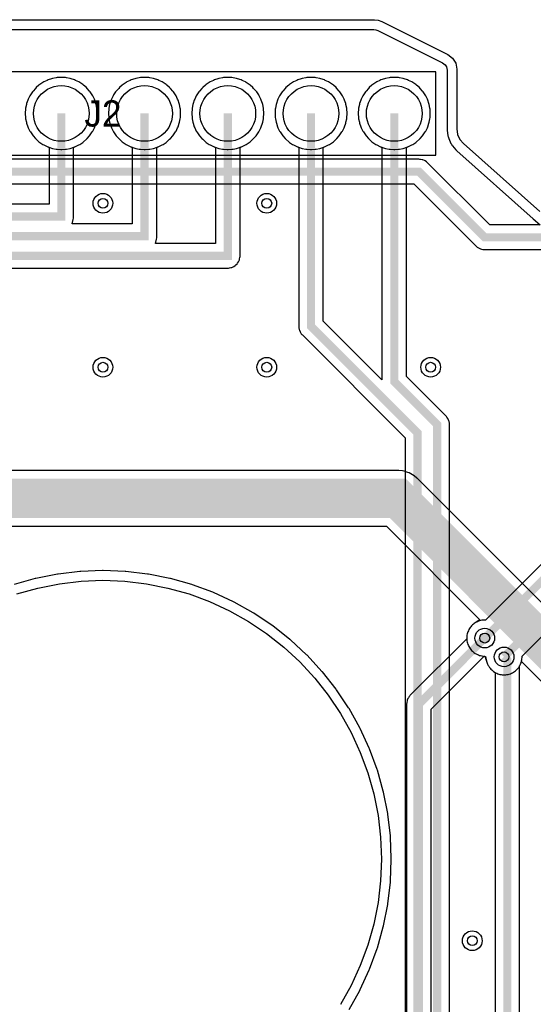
# Model space of a CAD drawing. Header units: millimetres. Extents: x -74 to 74, y -32 to 26.
# Tile 10 of 16: x -3 to 13, y -4 to 26. Entities that reach past the tile are written whole.
import ezdxf
from ezdxf.enums import TextEntityAlignment as Align

# ---------------------------------------------------------------- set-up
doc = ezdxf.new("R2010")
doc.units = ezdxf.units.MM
for name, color, linetype in [('COBRE_BAIXO', 7, 'Continuous'), ('COBRE_CIMA', 7, 'Continuous'), ('CONTORNO', 7, 'Continuous'), ('CORPOS_CIMA', 7, 'Continuous'), ('FUROS', 7, 'Continuous'), ('PADS_BAIXO', 7, 'Continuous'), ('PADS_CIMA', 7, 'Continuous'), ('PLANO_GND_BAIXO', 7, 'Continuous'), ('PLANO_GND_CIMA', 7, 'Continuous'), ('REFS_CIMA', 7, 'Continuous'), ('VIAS', 7, 'Continuous')]:
    doc.layers.add(name, color=color, linetype=linetype)

msp = doc.modelspace()

# ---------------------------------------------------------------- linework, layer by layer
at = {"layer": 'COBRE_BAIXO'}
for points, const_width in [([(29.283, 12.2), (29.283, 11.458), (29.208, 11.383), (25.761, 11.383), (18.181, 18.963), (11.646, 18.963), (9.643, 20.966), (-3.765, 20.966), (-5.002, 22.203), (-5.002, 23.679), (-5.886, 24.563), (-6.694, 24.563), (-7.612, 23.645), (-7.612, 21.301), (-11.67, 17.243), (-18.019, 17.243), (-18.279, 16.983), (-24.104, 16.983), (-28.846, 12.241), (-28.846, -19.341)], 0.25), ([(-22, 3.31), (-14.31, 11), (9, 11), (17, 3), (17, 0.81), (22, 0.81)], 1.2), ([(11.651, 6.738), (9.643, 4.73), (9.643, -14.949), (5.368, -19.224), (5.35, -19.224), (3.149, -21.425), (3.149, -24.281)], 0.25), ([(12.24, 6.166), (12.34, 6.066), (12.34, -14.258), (9.655, -16.943), (9.268, -16.943), (8.892, -17.319), (8.892, -17.706), (4.009, -22.589)], 0.25)]:
    msp.add_lwpolyline(points, dxfattribs=dict(at, const_width=const_width))
at = {"layer": 'COBRE_CIMA', "const_width": 0.25}
for points in [[(-2.179, -19.124), (-10.8, -10.503), (-10.8, 13.498), (-4.698, 19.6), (-1.27, 19.6), (-1.27, 22.74)], [(-2.179, -19.124), (-2.621, -18.682), (-10.8, -10.503), (-10.8, 13.498), (-4.698, 19.6), (-1.27, 19.6), (-1.27, 22.74)], [(-1.613, -18.559), (-10.2, -9.972), (-10.2, 13.249), (-4.449, 19), (1.27, 19), (1.27, 22.74)], [(-1.613, -18.559), (-2.055, -18.117), (-10.2, -9.972), (-10.2, 13.249), (-4.449, 19), (1.27, 19), (1.27, 22.74)], [(-1.047, -17.993), (-9.6, -9.44), (-9.6, 13), (-4.2, 18.4), (3.81, 18.4), (3.81, 22.74)], [(-1.047, -17.993), (-1.489, -17.551), (-9.6, -9.44), (-9.6, 13), (-4.2, 18.4), (3.81, 18.4), (3.81, 22.74)], [(1.039, -18.001), (9.6, -9.44), (9.6, 13), (6.35, 16.25), (6.35, 22.74)], [(1.039, -18.001), (1.481, -17.559), (9.6, -9.44), (9.6, 13), (6.35, 16.25), (6.35, 22.74)], [(1.604, -18.567), (10.2, -9.971), (10.2, 13.249), (8.89, 14.559), (8.89, 22.74)], [(1.604, -18.567), (2.046, -18.125), (10.2, -9.971), (10.2, 13.249), (8.89, 14.559), (8.89, 22.74)], [(20.57, 10.873), (15.786, 10.873), (11.651, 6.738)], [(18.67, 9.223), (15.297, 9.223), (12.24, 6.166)]]:
    msp.add_lwpolyline(points, dxfattribs=at)
at = {"layer": 'CONTORNO'}
msp.add_lwpolyline([(-8.282, 25.6), (0, 25.6), (8.282, 25.6), (8.397, 25.587), (8.506, 25.547), (10.524, 24.538), (10.67, 24.427), (10.766, 24.271), (10.8, 24.091), (10.8, 22.269), (10.824, 22.103), (10.893, 21.949), (11.001, 21.821), (13.33, 19.752)], dxfattribs=at)
at = {"layer": 'CORPOS_CIMA'}
msp.add_lwpolyline([(-10.16, 21.47), (10.16, 21.47), (10.16, 24.01), (-10.16, 24.01)], close=True, dxfattribs=at)
at = {"layer": 'FUROS'}
msp.add_lwpolyline([(-2.627, 8.084), (-1.984, 8.265), (-1.33, 8.395), (-0.667, 8.474), (0, 8.5), (0.667, 8.474), (1.33, 8.395), (1.984, 8.265), (2.627, 8.084), (3.253, 7.853), (3.859, 7.574), (4.441, 7.247), (4.996, 6.877), (5.52, 6.463), (6.01, 6.01), (6.463, 5.52), (6.877, 4.996), (7.247, 4.441), (7.574, 3.859), (7.853, 3.253), (8.084, 2.627), (8.265, 1.984), (8.395, 1.33), (8.474, 0.667), (8.5, 0), (8.474, -0.667), (8.395, -1.33), (8.265, -1.984), (8.084, -2.627), (7.853, -3.253), (7.574, -3.859), (7.247, -4.441)], dxfattribs=at)
at = {"layer": 'PADS_BAIXO'}
for points in [[(-0.42, 22.74), (-0.427, 22.629), (-0.449, 22.52), (-0.485, 22.415), (-0.534, 22.315), (-0.596, 22.223), (-0.669, 22.139), (-0.753, 22.066), (-0.845, 22.004), (-0.945, 21.955), (-1.05, 21.919), (-1.159, 21.897), (-1.27, 21.89), (-1.381, 21.897), (-1.49, 21.919), (-1.595, 21.955), (-1.695, 22.004), (-1.787, 22.066), (-1.871, 22.139), (-1.944, 22.223), (-2.006, 22.315), (-2.055, 22.415), (-2.091, 22.52), (-2.113, 22.629), (-2.12, 22.74), (-2.113, 22.851), (-2.091, 22.96), (-2.055, 23.065), (-2.006, 23.165), (-1.944, 23.257), (-1.871, 23.341), (-1.787, 23.414), (-1.695, 23.476), (-1.595, 23.525), (-1.49, 23.561), (-1.381, 23.583), (-1.27, 23.59), (-1.159, 23.583), (-1.05, 23.561), (-0.945, 23.525), (-0.845, 23.476), (-0.753, 23.414), (-0.669, 23.341), (-0.596, 23.257), (-0.534, 23.165), (-0.485, 23.065), (-0.449, 22.96), (-0.427, 22.851)], [(2.12, 22.74), (2.113, 22.629), (2.091, 22.52), (2.055, 22.415), (2.006, 22.315), (1.944, 22.223), (1.871, 22.139), (1.787, 22.066), (1.695, 22.004), (1.595, 21.955), (1.49, 21.919), (1.381, 21.897), (1.27, 21.89), (1.159, 21.897), (1.05, 21.919), (0.945, 21.955), (0.845, 22.004), (0.753, 22.066), (0.669, 22.139), (0.596, 22.223), (0.534, 22.315), (0.485, 22.415), (0.449, 22.52), (0.427, 22.629), (0.42, 22.74), (0.427, 22.851), (0.449, 22.96), (0.485, 23.065), (0.534, 23.165), (0.596, 23.257), (0.669, 23.341), (0.753, 23.414), (0.845, 23.476), (0.945, 23.525), (1.05, 23.561), (1.159, 23.583), (1.27, 23.59), (1.381, 23.583), (1.49, 23.561), (1.595, 23.525), (1.695, 23.476), (1.787, 23.414), (1.871, 23.341), (1.944, 23.257), (2.006, 23.165), (2.055, 23.065), (2.091, 22.96), (2.113, 22.851)], [(4.66, 22.74), (4.653, 22.629), (4.631, 22.52), (4.595, 22.415), (4.546, 22.315), (4.484, 22.223), (4.411, 22.139), (4.327, 22.066), (4.235, 22.004), (4.135, 21.955), (4.03, 21.919), (3.921, 21.897), (3.81, 21.89), (3.699, 21.897), (3.59, 21.919), (3.485, 21.955), (3.385, 22.004), (3.293, 22.066), (3.209, 22.139), (3.136, 22.223), (3.074, 22.315), (3.025, 22.415), (2.989, 22.52), (2.967, 22.629), (2.96, 22.74), (2.967, 22.851), (2.989, 22.96), (3.025, 23.065), (3.074, 23.165), (3.136, 23.257), (3.209, 23.341), (3.293, 23.414), (3.385, 23.476), (3.485, 23.525), (3.59, 23.561), (3.699, 23.583), (3.81, 23.59), (3.921, 23.583), (4.03, 23.561), (4.135, 23.525), (4.235, 23.476), (4.327, 23.414), (4.411, 23.341), (4.484, 23.257), (4.546, 23.165), (4.595, 23.065), (4.631, 22.96), (4.653, 22.851)], [(7.2, 22.74), (7.193, 22.629), (7.171, 22.52), (7.135, 22.415), (7.086, 22.315), (7.024, 22.223), (6.951, 22.139), (6.867, 22.066), (6.775, 22.004), (6.675, 21.955), (6.57, 21.919), (6.461, 21.897), (6.35, 21.89), (6.239, 21.897), (6.13, 21.919), (6.025, 21.955), (5.925, 22.004), (5.833, 22.066), (5.749, 22.139), (5.676, 22.223), (5.614, 22.315), (5.565, 22.415), (5.529, 22.52), (5.507, 22.629), (5.5, 22.74), (5.507, 22.851), (5.529, 22.96), (5.565, 23.065), (5.614, 23.165), (5.676, 23.257), (5.749, 23.341), (5.833, 23.414), (5.925, 23.476), (6.025, 23.525), (6.13, 23.561), (6.239, 23.583), (6.35, 23.59), (6.461, 23.583), (6.57, 23.561), (6.675, 23.525), (6.775, 23.476), (6.867, 23.414), (6.951, 23.341), (7.024, 23.257), (7.086, 23.165), (7.135, 23.065), (7.171, 22.96), (7.193, 22.851)], [(9.74, 22.74), (9.733, 22.629), (9.711, 22.52), (9.675, 22.415), (9.626, 22.315), (9.564, 22.223), (9.491, 22.139), (9.407, 22.066), (9.315, 22.004), (9.215, 21.955), (9.11, 21.919), (9.001, 21.897), (8.89, 21.89), (8.779, 21.897), (8.67, 21.919), (8.565, 21.955), (8.465, 22.004), (8.373, 22.066), (8.289, 22.139), (8.216, 22.223), (8.154, 22.315), (8.105, 22.415), (8.069, 22.52), (8.047, 22.629), (8.04, 22.74), (8.047, 22.851), (8.069, 22.96), (8.105, 23.065), (8.154, 23.165), (8.216, 23.257), (8.289, 23.341), (8.373, 23.414), (8.465, 23.476), (8.565, 23.525), (8.67, 23.561), (8.779, 23.583), (8.89, 23.59), (9.001, 23.583), (9.11, 23.561), (9.215, 23.525), (9.315, 23.476), (9.407, 23.414), (9.491, 23.341), (9.564, 23.257), (9.626, 23.165), (9.675, 23.065), (9.711, 22.96), (9.733, 22.851)]]:
    msp.add_lwpolyline(points, close=True, dxfattribs=at)
at = {"layer": 'PADS_CIMA'}
for points in [[(-0.42, 22.74), (-0.427, 22.629), (-0.449, 22.52), (-0.485, 22.415), (-0.534, 22.315), (-0.596, 22.223), (-0.669, 22.139), (-0.753, 22.066), (-0.845, 22.004), (-0.945, 21.955), (-1.05, 21.919), (-1.159, 21.897), (-1.27, 21.89), (-1.381, 21.897), (-1.49, 21.919), (-1.595, 21.955), (-1.695, 22.004), (-1.787, 22.066), (-1.871, 22.139), (-1.944, 22.223), (-2.006, 22.315), (-2.055, 22.415), (-2.091, 22.52), (-2.113, 22.629), (-2.12, 22.74), (-2.113, 22.851), (-2.091, 22.96), (-2.055, 23.065), (-2.006, 23.165), (-1.944, 23.257), (-1.871, 23.341), (-1.787, 23.414), (-1.695, 23.476), (-1.595, 23.525), (-1.49, 23.561), (-1.381, 23.583), (-1.27, 23.59), (-1.159, 23.583), (-1.05, 23.561), (-0.945, 23.525), (-0.845, 23.476), (-0.753, 23.414), (-0.669, 23.341), (-0.596, 23.257), (-0.534, 23.165), (-0.485, 23.065), (-0.449, 22.96), (-0.427, 22.851)], [(2.12, 22.74), (2.113, 22.629), (2.091, 22.52), (2.055, 22.415), (2.006, 22.315), (1.944, 22.223), (1.871, 22.139), (1.787, 22.066), (1.695, 22.004), (1.595, 21.955), (1.49, 21.919), (1.381, 21.897), (1.27, 21.89), (1.159, 21.897), (1.05, 21.919), (0.945, 21.955), (0.845, 22.004), (0.753, 22.066), (0.669, 22.139), (0.596, 22.223), (0.534, 22.315), (0.485, 22.415), (0.449, 22.52), (0.427, 22.629), (0.42, 22.74), (0.427, 22.851), (0.449, 22.96), (0.485, 23.065), (0.534, 23.165), (0.596, 23.257), (0.669, 23.341), (0.753, 23.414), (0.845, 23.476), (0.945, 23.525), (1.05, 23.561), (1.159, 23.583), (1.27, 23.59), (1.381, 23.583), (1.49, 23.561), (1.595, 23.525), (1.695, 23.476), (1.787, 23.414), (1.871, 23.341), (1.944, 23.257), (2.006, 23.165), (2.055, 23.065), (2.091, 22.96), (2.113, 22.851)], [(4.66, 22.74), (4.653, 22.629), (4.631, 22.52), (4.595, 22.415), (4.546, 22.315), (4.484, 22.223), (4.411, 22.139), (4.327, 22.066), (4.235, 22.004), (4.135, 21.955), (4.03, 21.919), (3.921, 21.897), (3.81, 21.89), (3.699, 21.897), (3.59, 21.919), (3.485, 21.955), (3.385, 22.004), (3.293, 22.066), (3.209, 22.139), (3.136, 22.223), (3.074, 22.315), (3.025, 22.415), (2.989, 22.52), (2.967, 22.629), (2.96, 22.74), (2.967, 22.851), (2.989, 22.96), (3.025, 23.065), (3.074, 23.165), (3.136, 23.257), (3.209, 23.341), (3.293, 23.414), (3.385, 23.476), (3.485, 23.525), (3.59, 23.561), (3.699, 23.583), (3.81, 23.59), (3.921, 23.583), (4.03, 23.561), (4.135, 23.525), (4.235, 23.476), (4.327, 23.414), (4.411, 23.341), (4.484, 23.257), (4.546, 23.165), (4.595, 23.065), (4.631, 22.96), (4.653, 22.851)], [(7.2, 22.74), (7.193, 22.629), (7.171, 22.52), (7.135, 22.415), (7.086, 22.315), (7.024, 22.223), (6.951, 22.139), (6.867, 22.066), (6.775, 22.004), (6.675, 21.955), (6.57, 21.919), (6.461, 21.897), (6.35, 21.89), (6.239, 21.897), (6.13, 21.919), (6.025, 21.955), (5.925, 22.004), (5.833, 22.066), (5.749, 22.139), (5.676, 22.223), (5.614, 22.315), (5.565, 22.415), (5.529, 22.52), (5.507, 22.629), (5.5, 22.74), (5.507, 22.851), (5.529, 22.96), (5.565, 23.065), (5.614, 23.165), (5.676, 23.257), (5.749, 23.341), (5.833, 23.414), (5.925, 23.476), (6.025, 23.525), (6.13, 23.561), (6.239, 23.583), (6.35, 23.59), (6.461, 23.583), (6.57, 23.561), (6.675, 23.525), (6.775, 23.476), (6.867, 23.414), (6.951, 23.341), (7.024, 23.257), (7.086, 23.165), (7.135, 23.065), (7.171, 22.96), (7.193, 22.851)], [(9.74, 22.74), (9.733, 22.629), (9.711, 22.52), (9.675, 22.415), (9.626, 22.315), (9.564, 22.223), (9.491, 22.139), (9.407, 22.066), (9.315, 22.004), (9.215, 21.955), (9.11, 21.919), (9.001, 21.897), (8.89, 21.89), (8.779, 21.897), (8.67, 21.919), (8.565, 21.955), (8.465, 22.004), (8.373, 22.066), (8.289, 22.139), (8.216, 22.223), (8.154, 22.315), (8.105, 22.415), (8.069, 22.52), (8.047, 22.629), (8.04, 22.74), (8.047, 22.851), (8.069, 22.96), (8.105, 23.065), (8.154, 23.165), (8.216, 23.257), (8.289, 23.341), (8.373, 23.414), (8.465, 23.476), (8.565, 23.525), (8.67, 23.561), (8.779, 23.583), (8.89, 23.59), (9.001, 23.583), (9.11, 23.561), (9.215, 23.525), (9.315, 23.476), (9.407, 23.414), (9.491, 23.341), (9.564, 23.257), (9.626, 23.165), (9.675, 23.065), (9.711, 22.96), (9.733, 22.851)]]:
    msp.add_lwpolyline(points, close=True, dxfattribs=at)
at = {"layer": 'PLANO_GND_BAIXO'}
for points in [[(-8.265, 25.3), (8.265, 25.3), (8.327, 25.293), (8.387, 25.271), (10.365, 24.282), (10.444, 24.222), (10.481, 24.161), (10.5, 24.063), (10.5, 22.269), (10.503, 22.226), (10.527, 22.06), (10.532, 22.033), (10.54, 22.006), (10.55, 21.98), (10.619, 21.826), (10.632, 21.801), (10.647, 21.778), (10.664, 21.756), (10.772, 21.628), (10.802, 21.597), (13.131, 19.528), (13.344, 19.338), (11.801, 19.338), (9.908, 21.231), (9.89, 21.248), (9.871, 21.263), (9.83, 21.29), (9.809, 21.302), (9.763, 21.321), (9.74, 21.328), (9.692, 21.337), (9.668, 21.34), (9.643, 21.341), (9.607, 21.341), (8.173, 21.341), (7.067, 21.341), (5.633, 21.341), (4.527, 21.341), (3.093, 21.341), (1.987, 21.341), (0.553, 21.341), (-0.553, 21.341), (-1.987, 21.341), (-3.61, 21.341)], [(-3.765, 20.591), (9.488, 20.591), (11.381, 18.698), (11.399, 18.681), (11.418, 18.666), (11.459, 18.639), (11.48, 18.627), (11.526, 18.608), (11.549, 18.601), (11.597, 18.592), (11.621, 18.589), (11.646, 18.588), (18.026, 18.588)], [(17.601, 3.601), (9.601, 11.601), (9.583, 11.618), (9.492, 11.692), (9.451, 11.719), (9.347, 11.775), (9.302, 11.794), (9.19, 11.828), (9.142, 11.837), (9.025, 11.849), (9, 11.85), (-14.31, 11.85), (-14.335, 11.849), (-14.452, 11.837), (-14.5, 11.828), (-14.612, 11.794), (-14.657, 11.775), (-14.761, 11.719), (-14.802, 11.692), (-14.893, 11.618), (-14.911, 11.601), (-21.953, 4.559)], [(-13.958, 10.15), (8.648, 10.15), (11.5, 7.298), (11.362, 7.206), (11.329, 7.184), (11.304, 7.164), (11.274, 7.138), (11.251, 7.115), (11.225, 7.085), (11.205, 7.06), (11.183, 7.027), (11.167, 6.999), (11.15, 6.963), (11.137, 6.933), (11.124, 6.896), (11.116, 6.864), (11.108, 6.826), (11.104, 6.794), (11.102, 6.754), (11.099, 6.716), (9.378, 4.995), (9.361, 4.977), (9.346, 4.958), (9.319, 4.917), (9.307, 4.896), (9.288, 4.85), (9.281, 4.827), (9.272, 4.779), (9.269, 4.755), (9.268, 4.73), (9.268, -13.974)], [(7.509, -4.588), (7.835, -4.006), (7.846, -3.985), (8.125, -3.378), (8.134, -3.357), (8.365, -2.73), (8.373, -2.708), (8.554, -2.066), (8.559, -2.043), (8.69, -1.388), (8.69, -1.388), (8.693, -1.365), (8.772, -0.702), (8.774, -0.679), (8.8, -0.012), (8.8, 0.012), (8.774, 0.679), (8.772, 0.702), (8.693, 1.365), (8.69, 1.388), (8.559, 2.043), (8.554, 2.066), (8.373, 2.708), (8.365, 2.73), (8.134, 3.357), (8.125, 3.378), (7.846, 3.985), (7.835, 4.006), (7.509, 4.588), (7.497, 4.608), (7.126, 5.163), (7.112, 5.182), (6.699, 5.706), (6.684, 5.724), (6.231, 6.214), (6.214, 6.231), (5.724, 6.684), (5.706, 6.699), (5.182, 7.112), (5.163, 7.126), (4.608, 7.497), (4.588, 7.509), (4.006, 7.835), (3.985, 7.846), (3.378, 8.125), (3.357, 8.134), (2.73, 8.365), (2.708, 8.373), (2.066, 8.554), (2.043, 8.559), (1.388, 8.69), (1.365, 8.693), (0.702, 8.772), (0.679, 8.774), (0.012, 8.8), (-0.012, 8.8), (-0.679, 8.774), (-0.702, 8.772), (-1.365, 8.693), (-1.388, 8.69), (-2.043, 8.559), (-2.066, 8.554), (-2.708, 8.373)], [(10.018, -12.659), (10.018, 4.575), (10.018, 4.575), (11.632, 6.189), (11.635, 6.189), (11.652, 6.189), (11.713, 6.008), (11.726, 5.971), (11.739, 5.941), (11.756, 5.905), (11.772, 5.877), (11.794, 5.844), (11.814, 5.819), (11.84, 5.789), (11.863, 5.766), (11.893, 5.74), (11.918, 5.72), (11.965, 5.684), (11.965, -13.431)], [(19.945, -7.092), (12.715, -14.322), (12.715, -14.258), (12.715, 5.89), (12.724, 5.905), (12.741, 5.941), (12.754, 5.971), (12.767, 6.008), (12.771, 6.026), (16.15, 2.648)]]:
    msp.add_lwpolyline(points, dxfattribs=at)
for points in [[(-1.254, 21.641), (-1.143, 21.648), (-1.11, 21.652), (-1.001, 21.674), (-0.97, 21.682), (-0.864, 21.718), (-0.834, 21.73), (-0.734, 21.78), (-0.706, 21.796), (-0.614, 21.858), (-0.588, 21.878), (-0.504, 21.951), (-0.481, 21.974), (-0.408, 22.058), (-0.388, 22.084), (-0.326, 22.176), (-0.31, 22.204), (-0.26, 22.304), (-0.248, 22.334), (-0.212, 22.44), (-0.204, 22.471), (-0.182, 22.58), (-0.178, 22.613), (-0.171, 22.724), (-0.171, 22.756), (-0.178, 22.867), (-0.182, 22.9), (-0.204, 23.009), (-0.212, 23.04), (-0.248, 23.146), (-0.26, 23.176), (-0.31, 23.276), (-0.326, 23.304), (-0.388, 23.396), (-0.408, 23.422), (-0.481, 23.506), (-0.504, 23.529), (-0.588, 23.602), (-0.614, 23.622), (-0.706, 23.684), (-0.734, 23.7), (-0.834, 23.75), (-0.864, 23.762), (-0.97, 23.798), (-1.001, 23.806), (-1.11, 23.828), (-1.143, 23.832), (-1.254, 23.839), (-1.286, 23.839), (-1.397, 23.832), (-1.43, 23.828), (-1.539, 23.806), (-1.57, 23.798), (-1.676, 23.762), (-1.706, 23.75), (-1.806, 23.7), (-1.834, 23.684), (-1.926, 23.622), (-1.952, 23.602), (-2.036, 23.529), (-2.059, 23.506), (-2.132, 23.422), (-2.152, 23.396), (-2.214, 23.304), (-2.23, 23.276), (-2.28, 23.176), (-2.292, 23.146), (-2.328, 23.04), (-2.336, 23.009), (-2.358, 22.9), (-2.362, 22.867), (-2.369, 22.756), (-2.369, 22.724), (-2.362, 22.613), (-2.358, 22.58), (-2.336, 22.471), (-2.328, 22.44), (-2.292, 22.334), (-2.28, 22.304), (-2.23, 22.204), (-2.214, 22.176), (-2.152, 22.084), (-2.132, 22.058), (-2.059, 21.974), (-2.036, 21.951), (-1.952, 21.878), (-1.926, 21.858), (-1.834, 21.796), (-1.806, 21.78), (-1.706, 21.73), (-1.676, 21.718), (-1.57, 21.682), (-1.539, 21.674), (-1.43, 21.652), (-1.397, 21.648), (-1.286, 21.641), (-1.27, 21.639), (-1.254, 21.641)], [(1.286, 21.641), (1.397, 21.648), (1.43, 21.652), (1.539, 21.674), (1.57, 21.682), (1.676, 21.718), (1.706, 21.73), (1.806, 21.78), (1.834, 21.796), (1.926, 21.858), (1.952, 21.878), (2.036, 21.951), (2.059, 21.974), (2.132, 22.058), (2.152, 22.084), (2.214, 22.176), (2.23, 22.204), (2.28, 22.304), (2.292, 22.334), (2.328, 22.44), (2.336, 22.471), (2.358, 22.58), (2.362, 22.613), (2.369, 22.724), (2.369, 22.756), (2.362, 22.867), (2.358, 22.9), (2.336, 23.009), (2.328, 23.04), (2.292, 23.146), (2.28, 23.176), (2.23, 23.276), (2.214, 23.304), (2.152, 23.396), (2.132, 23.422), (2.059, 23.506), (2.036, 23.529), (1.952, 23.602), (1.926, 23.622), (1.834, 23.684), (1.806, 23.7), (1.706, 23.75), (1.676, 23.762), (1.57, 23.798), (1.539, 23.806), (1.43, 23.828), (1.397, 23.832), (1.286, 23.839), (1.254, 23.839), (1.143, 23.832), (1.11, 23.828), (1.001, 23.806), (0.97, 23.798), (0.864, 23.762), (0.834, 23.75), (0.734, 23.7), (0.706, 23.684), (0.614, 23.622), (0.588, 23.602), (0.504, 23.529), (0.481, 23.506), (0.408, 23.422), (0.388, 23.396), (0.326, 23.304), (0.31, 23.276), (0.26, 23.176), (0.248, 23.146), (0.212, 23.04), (0.204, 23.009), (0.182, 22.9), (0.178, 22.867), (0.171, 22.756), (0.171, 22.724), (0.178, 22.613), (0.182, 22.58), (0.204, 22.471), (0.212, 22.44), (0.248, 22.334), (0.26, 22.304), (0.31, 22.204), (0.326, 22.176), (0.388, 22.084), (0.408, 22.058), (0.481, 21.974), (0.504, 21.951), (0.588, 21.878), (0.614, 21.858), (0.706, 21.796), (0.734, 21.78), (0.834, 21.73), (0.864, 21.718), (0.97, 21.682), (1.001, 21.674), (1.11, 21.652), (1.143, 21.648), (1.254, 21.641), (1.27, 21.639), (1.286, 21.641)], [(3.826, 21.641), (3.937, 21.648), (3.97, 21.652), (4.079, 21.674), (4.11, 21.682), (4.216, 21.718), (4.246, 21.73), (4.346, 21.78), (4.374, 21.796), (4.466, 21.858), (4.492, 21.878), (4.576, 21.951), (4.599, 21.974), (4.672, 22.058), (4.692, 22.084), (4.754, 22.176), (4.77, 22.204), (4.82, 22.304), (4.832, 22.334), (4.868, 22.44), (4.876, 22.471), (4.898, 22.58), (4.902, 22.613), (4.909, 22.724), (4.909, 22.756), (4.902, 22.867), (4.898, 22.9), (4.876, 23.009), (4.868, 23.04), (4.832, 23.146), (4.82, 23.176), (4.77, 23.276), (4.754, 23.304), (4.692, 23.396), (4.672, 23.422), (4.599, 23.506), (4.576, 23.529), (4.492, 23.602), (4.466, 23.622), (4.374, 23.684), (4.346, 23.7), (4.246, 23.75), (4.216, 23.762), (4.11, 23.798), (4.079, 23.806), (3.97, 23.828), (3.937, 23.832), (3.826, 23.839), (3.794, 23.839), (3.683, 23.832), (3.65, 23.828), (3.541, 23.806), (3.51, 23.798), (3.404, 23.762), (3.374, 23.75), (3.274, 23.7), (3.246, 23.684), (3.154, 23.622), (3.128, 23.602), (3.044, 23.529), (3.021, 23.506), (2.948, 23.422), (2.928, 23.396), (2.866, 23.304), (2.85, 23.276), (2.8, 23.176), (2.788, 23.146), (2.752, 23.04), (2.744, 23.009), (2.722, 22.9), (2.718, 22.867), (2.711, 22.756), (2.711, 22.724), (2.718, 22.613), (2.722, 22.58), (2.744, 22.471), (2.752, 22.44), (2.788, 22.334), (2.8, 22.304), (2.85, 22.204), (2.866, 22.176), (2.928, 22.084), (2.948, 22.058), (3.021, 21.974), (3.044, 21.951), (3.128, 21.878), (3.154, 21.858), (3.246, 21.796), (3.274, 21.78), (3.374, 21.73), (3.404, 21.718), (3.51, 21.682), (3.541, 21.674), (3.65, 21.652), (3.683, 21.648), (3.794, 21.641), (3.81, 21.639), (3.826, 21.641)], [(6.366, 21.641), (6.477, 21.648), (6.51, 21.652), (6.619, 21.674), (6.65, 21.682), (6.756, 21.718), (6.786, 21.73), (6.886, 21.78), (6.914, 21.796), (7.006, 21.858), (7.032, 21.878), (7.116, 21.951), (7.139, 21.974), (7.212, 22.058), (7.232, 22.084), (7.294, 22.176), (7.31, 22.204), (7.36, 22.304), (7.372, 22.334), (7.408, 22.44), (7.416, 22.471), (7.438, 22.58), (7.442, 22.613), (7.449, 22.724), (7.449, 22.756), (7.442, 22.867), (7.438, 22.9), (7.416, 23.009), (7.408, 23.04), (7.372, 23.146), (7.36, 23.176), (7.31, 23.276), (7.294, 23.304), (7.232, 23.396), (7.212, 23.422), (7.139, 23.506), (7.116, 23.529), (7.032, 23.602), (7.006, 23.622), (6.914, 23.684), (6.886, 23.7), (6.786, 23.75), (6.756, 23.762), (6.65, 23.798), (6.619, 23.806), (6.51, 23.828), (6.477, 23.832), (6.366, 23.839), (6.334, 23.839), (6.223, 23.832), (6.19, 23.828), (6.081, 23.806), (6.05, 23.798), (5.944, 23.762), (5.914, 23.75), (5.814, 23.7), (5.786, 23.684), (5.694, 23.622), (5.668, 23.602), (5.584, 23.529), (5.561, 23.506), (5.488, 23.422), (5.468, 23.396), (5.406, 23.304), (5.39, 23.276), (5.34, 23.176), (5.328, 23.146), (5.292, 23.04), (5.284, 23.009), (5.262, 22.9), (5.258, 22.867), (5.251, 22.756), (5.251, 22.724), (5.258, 22.613), (5.262, 22.58), (5.284, 22.471), (5.292, 22.44), (5.328, 22.334), (5.34, 22.304), (5.39, 22.204), (5.406, 22.176), (5.468, 22.084), (5.488, 22.058), (5.561, 21.974), (5.584, 21.951), (5.668, 21.878), (5.694, 21.858), (5.786, 21.796), (5.814, 21.78), (5.914, 21.73), (5.944, 21.718), (6.05, 21.682), (6.081, 21.674), (6.19, 21.652), (6.223, 21.648), (6.334, 21.641), (6.35, 21.639), (6.366, 21.641)], [(8.906, 21.641), (9.017, 21.648), (9.05, 21.652), (9.159, 21.674), (9.19, 21.682), (9.296, 21.718), (9.326, 21.73), (9.426, 21.78), (9.454, 21.796), (9.546, 21.858), (9.572, 21.878), (9.656, 21.951), (9.679, 21.974), (9.752, 22.058), (9.772, 22.084), (9.834, 22.176), (9.85, 22.204), (9.9, 22.304), (9.912, 22.334), (9.948, 22.44), (9.956, 22.471), (9.978, 22.58), (9.982, 22.613), (9.989, 22.724), (9.989, 22.756), (9.982, 22.867), (9.978, 22.9), (9.956, 23.009), (9.948, 23.04), (9.912, 23.146), (9.9, 23.176), (9.85, 23.276), (9.834, 23.304), (9.772, 23.396), (9.752, 23.422), (9.679, 23.506), (9.656, 23.529), (9.572, 23.602), (9.546, 23.622), (9.454, 23.684), (9.426, 23.7), (9.326, 23.75), (9.296, 23.762), (9.19, 23.798), (9.159, 23.806), (9.05, 23.828), (9.017, 23.832), (8.906, 23.839), (8.874, 23.839), (8.763, 23.832), (8.73, 23.828), (8.621, 23.806), (8.59, 23.798), (8.484, 23.762), (8.454, 23.75), (8.354, 23.7), (8.326, 23.684), (8.234, 23.622), (8.208, 23.602), (8.124, 23.529), (8.101, 23.506), (8.028, 23.422), (8.008, 23.396), (7.946, 23.304), (7.93, 23.276), (7.88, 23.176), (7.868, 23.146), (7.832, 23.04), (7.824, 23.009), (7.802, 22.9), (7.798, 22.867), (7.791, 22.756), (7.791, 22.724), (7.798, 22.613), (7.802, 22.58), (7.824, 22.471), (7.832, 22.44), (7.868, 22.334), (7.88, 22.304), (7.93, 22.204), (7.946, 22.176), (8.008, 22.084), (8.028, 22.058), (8.101, 21.974), (8.124, 21.951), (8.208, 21.878), (8.234, 21.858), (8.326, 21.796), (8.354, 21.78), (8.454, 21.73), (8.484, 21.718), (8.59, 21.682), (8.621, 21.674), (8.73, 21.652), (8.763, 21.648), (8.874, 21.641), (8.89, 21.639), (8.906, 21.641)]]:
    msp.add_lwpolyline(points, close=True, dxfattribs=at)
at = {"layer": 'PLANO_GND_CIMA'}
for points in [[(-8.265, 25.3), (8.265, 25.3), (8.327, 25.293), (8.387, 25.271), (10.365, 24.282), (10.444, 24.222), (10.481, 24.161), (10.5, 24.063), (10.5, 22.269), (10.503, 22.226), (10.527, 22.06), (10.532, 22.033), (10.54, 22.006), (10.55, 21.98), (10.619, 21.826), (10.632, 21.801), (10.647, 21.778), (10.664, 21.756), (10.772, 21.628), (10.802, 21.597), (13.131, 19.528), (13.158, 19.506)], [(-4.045, 18.025), (3.81, 18.025), (3.835, 18.026), (3.859, 18.029), (3.907, 18.038), (3.93, 18.045), (3.976, 18.064), (3.997, 18.076), (4.038, 18.103), (4.057, 18.118), (4.092, 18.153), (4.107, 18.172), (4.134, 18.213), (4.146, 18.234), (4.165, 18.28), (4.172, 18.303), (4.181, 18.351), (4.184, 18.375), (4.185, 18.4), (4.185, 21.7), (4.246, 21.73), (4.346, 21.78), (4.374, 21.796), (4.466, 21.858), (4.492, 21.878), (4.576, 21.951), (4.599, 21.974), (4.672, 22.058), (4.692, 22.084), (4.754, 22.176), (4.77, 22.204), (4.82, 22.304), (4.832, 22.334), (4.868, 22.44), (4.876, 22.471), (4.898, 22.58), (4.902, 22.613), (4.909, 22.724), (4.909, 22.756), (4.902, 22.867), (4.898, 22.9), (4.876, 23.009), (4.868, 23.04), (4.832, 23.146), (4.82, 23.176), (4.77, 23.276), (4.754, 23.304), (4.692, 23.396), (4.672, 23.422), (4.599, 23.506), (4.576, 23.529), (4.492, 23.602), (4.466, 23.622), (4.374, 23.684), (4.346, 23.7), (4.246, 23.75), (4.216, 23.762), (4.11, 23.798), (4.079, 23.806), (3.97, 23.828), (3.937, 23.832), (3.826, 23.839), (3.794, 23.839), (3.683, 23.832), (3.65, 23.828), (3.541, 23.806), (3.51, 23.798), (3.404, 23.762), (3.374, 23.75), (3.274, 23.7), (3.246, 23.684), (3.154, 23.622), (3.128, 23.602), (3.044, 23.529), (3.021, 23.506), (2.948, 23.422), (2.928, 23.396), (2.866, 23.304), (2.85, 23.276), (2.8, 23.176), (2.788, 23.146), (2.752, 23.04), (2.744, 23.009), (2.722, 22.9), (2.718, 22.867), (2.711, 22.756), (2.711, 22.724), (2.718, 22.613), (2.722, 22.58), (2.744, 22.471), (2.752, 22.44), (2.788, 22.334), (2.8, 22.304), (2.85, 22.204), (2.866, 22.176), (2.928, 22.084), (2.948, 22.058), (3.021, 21.974), (3.044, 21.951), (3.128, 21.878), (3.154, 21.858), (3.246, 21.796), (3.274, 21.78), (3.374, 21.73), (3.435, 21.7), (3.435, 18.775), (1.606, 18.775), (1.632, 18.903), (1.641, 18.951), (1.644, 18.975), (1.645, 19), (1.645, 21.7), (1.706, 21.73), (1.806, 21.78), (1.834, 21.796), (1.926, 21.858), (1.952, 21.878), (2.036, 21.951), (2.059, 21.974), (2.132, 22.058), (2.152, 22.084), (2.214, 22.176), (2.23, 22.204), (2.28, 22.304), (2.292, 22.334), (2.328, 22.44), (2.336, 22.471), (2.358, 22.58), (2.362, 22.613), (2.369, 22.724), (2.369, 22.756), (2.362, 22.867), (2.358, 22.9), (2.336, 23.009), (2.328, 23.04), (2.292, 23.146), (2.28, 23.176), (2.23, 23.276), (2.214, 23.304), (2.152, 23.396), (2.132, 23.422), (2.059, 23.506), (2.036, 23.529), (1.952, 23.602), (1.926, 23.622), (1.834, 23.684), (1.806, 23.7), (1.706, 23.75), (1.676, 23.762), (1.57, 23.798), (1.539, 23.806), (1.43, 23.828), (1.397, 23.832), (1.286, 23.839), (1.254, 23.839), (1.143, 23.832), (1.11, 23.828), (1.001, 23.806), (0.97, 23.798), (0.864, 23.762), (0.834, 23.75), (0.734, 23.7), (0.706, 23.684), (0.614, 23.622), (0.588, 23.602), (0.504, 23.529), (0.481, 23.506), (0.408, 23.422), (0.388, 23.396), (0.326, 23.304), (0.31, 23.276), (0.26, 23.176), (0.248, 23.146), (0.212, 23.04), (0.204, 23.009), (0.182, 22.9), (0.178, 22.867), (0.171, 22.756), (0.171, 22.724), (0.178, 22.613), (0.182, 22.58), (0.204, 22.471), (0.212, 22.44), (0.248, 22.334), (0.26, 22.304), (0.31, 22.204), (0.326, 22.176), (0.388, 22.084), (0.408, 22.058), (0.481, 21.974), (0.504, 21.951), (0.588, 21.878), (0.614, 21.858), (0.706, 21.796), (0.734, 21.78), (0.834, 21.73), (0.895, 21.7), (0.895, 19.375), (-0.934, 19.375), (-0.908, 19.503), (-0.899, 19.551), (-0.896, 19.575), (-0.895, 19.6), (-0.895, 21.7), (-0.834, 21.73), (-0.734, 21.78), (-0.706, 21.796), (-0.614, 21.858), (-0.588, 21.878), (-0.504, 21.951), (-0.481, 21.974), (-0.408, 22.058), (-0.388, 22.084), (-0.326, 22.176), (-0.31, 22.204), (-0.26, 22.304), (-0.248, 22.334), (-0.212, 22.44), (-0.204, 22.471), (-0.182, 22.58), (-0.178, 22.613), (-0.171, 22.724), (-0.171, 22.756), (-0.178, 22.867), (-0.182, 22.9), (-0.204, 23.009), (-0.212, 23.04), (-0.248, 23.146), (-0.26, 23.176), (-0.31, 23.276), (-0.326, 23.304), (-0.388, 23.396), (-0.408, 23.422), (-0.481, 23.506), (-0.504, 23.529), (-0.588, 23.602), (-0.614, 23.622), (-0.706, 23.684), (-0.734, 23.7), (-0.834, 23.75), (-0.864, 23.762), (-0.97, 23.798), (-1.001, 23.806), (-1.11, 23.828), (-1.143, 23.832), (-1.254, 23.839), (-1.286, 23.839), (-1.397, 23.832), (-1.43, 23.828), (-1.539, 23.806), (-1.57, 23.798), (-1.676, 23.762), (-1.706, 23.75), (-1.806, 23.7), (-1.834, 23.684), (-1.926, 23.622), (-1.952, 23.602), (-2.036, 23.529), (-2.059, 23.506), (-2.132, 23.422), (-2.152, 23.396), (-2.214, 23.304), (-2.23, 23.276), (-2.28, 23.176), (-2.292, 23.146), (-2.328, 23.04), (-2.336, 23.009), (-2.358, 22.9), (-2.362, 22.867), (-2.369, 22.756), (-2.369, 22.724), (-2.362, 22.613), (-2.358, 22.58), (-2.336, 22.471), (-2.328, 22.44), (-2.292, 22.334), (-2.28, 22.304), (-2.23, 22.204), (-2.214, 22.176), (-2.152, 22.084), (-2.132, 22.058), (-2.059, 21.974), (-2.036, 21.951), (-1.952, 21.878), (-1.926, 21.858), (-1.834, 21.796), (-1.806, 21.78), (-1.706, 21.73), (-1.645, 21.7), (-1.645, 19.975), (-4.698, 19.975)], [(10.575, -9.971), (10.575, 13.249), (10.574, 13.274), (10.571, 13.298), (10.562, 13.346), (10.555, 13.369), (10.536, 13.415), (10.524, 13.436), (10.497, 13.477), (10.482, 13.496), (10.465, 13.514), (9.265, 14.714), (9.265, 21.7), (9.326, 21.73), (9.426, 21.78), (9.454, 21.796), (9.546, 21.858), (9.572, 21.878), (9.656, 21.951), (9.679, 21.974), (9.752, 22.058), (9.772, 22.084), (9.834, 22.176), (9.85, 22.204), (9.9, 22.304), (9.912, 22.334), (9.948, 22.44), (9.956, 22.471), (9.978, 22.58), (9.982, 22.613), (9.989, 22.724), (9.989, 22.756), (9.982, 22.867), (9.978, 22.9), (9.956, 23.009), (9.948, 23.04), (9.912, 23.146), (9.9, 23.176), (9.85, 23.276), (9.834, 23.304), (9.772, 23.396), (9.752, 23.422), (9.679, 23.506), (9.656, 23.529), (9.572, 23.602), (9.546, 23.622), (9.454, 23.684), (9.426, 23.7), (9.326, 23.75), (9.296, 23.762), (9.19, 23.798), (9.159, 23.806), (9.05, 23.828), (9.017, 23.832), (8.906, 23.839), (8.874, 23.839), (8.763, 23.832), (8.73, 23.828), (8.621, 23.806), (8.59, 23.798), (8.484, 23.762), (8.454, 23.75), (8.354, 23.7), (8.326, 23.684), (8.234, 23.622), (8.208, 23.602), (8.124, 23.529), (8.101, 23.506), (8.028, 23.422), (8.008, 23.396), (7.946, 23.304), (7.93, 23.276), (7.88, 23.176), (7.868, 23.146), (7.832, 23.04), (7.824, 23.009), (7.802, 22.9), (7.798, 22.867), (7.791, 22.756), (7.791, 22.724), (7.798, 22.613), (7.802, 22.58), (7.824, 22.471), (7.832, 22.44), (7.868, 22.334), (7.88, 22.304), (7.93, 22.204), (7.946, 22.176), (8.008, 22.084), (8.028, 22.058), (8.101, 21.974), (8.124, 21.951), (8.208, 21.878), (8.234, 21.858), (8.326, 21.796), (8.354, 21.78), (8.454, 21.73), (8.515, 21.7), (8.515, 14.615), (6.725, 16.405), (6.725, 21.7), (6.786, 21.73), (6.886, 21.78), (6.914, 21.796), (7.006, 21.858), (7.032, 21.878), (7.116, 21.951), (7.139, 21.974), (7.212, 22.058), (7.232, 22.084), (7.294, 22.176), (7.31, 22.204), (7.36, 22.304), (7.372, 22.334), (7.408, 22.44), (7.416, 22.471), (7.438, 22.58), (7.442, 22.613), (7.449, 22.724), (7.449, 22.756), (7.442, 22.867), (7.438, 22.9), (7.416, 23.009), (7.408, 23.04), (7.372, 23.146), (7.36, 23.176), (7.31, 23.276), (7.294, 23.304), (7.232, 23.396), (7.212, 23.422), (7.139, 23.506), (7.116, 23.529), (7.032, 23.602), (7.006, 23.622), (6.914, 23.684), (6.886, 23.7), (6.786, 23.75), (6.756, 23.762), (6.65, 23.798), (6.619, 23.806), (6.51, 23.828), (6.477, 23.832), (6.366, 23.839), (6.334, 23.839), (6.223, 23.832), (6.19, 23.828), (6.081, 23.806), (6.05, 23.798), (5.944, 23.762), (5.914, 23.75), (5.814, 23.7), (5.786, 23.684), (5.694, 23.622), (5.668, 23.602), (5.584, 23.529), (5.561, 23.506), (5.488, 23.422), (5.468, 23.396), (5.406, 23.304), (5.39, 23.276), (5.34, 23.176), (5.328, 23.146), (5.292, 23.04), (5.284, 23.009), (5.262, 22.9), (5.258, 22.867), (5.251, 22.756), (5.251, 22.724), (5.258, 22.613), (5.262, 22.58), (5.284, 22.471), (5.292, 22.44), (5.328, 22.334), (5.34, 22.304), (5.39, 22.204), (5.406, 22.176), (5.468, 22.084), (5.488, 22.058), (5.561, 21.974), (5.584, 21.951), (5.668, 21.878), (5.694, 21.858), (5.786, 21.796), (5.814, 21.78), (5.914, 21.73), (5.975, 21.7), (5.975, 16.25), (5.976, 16.225), (5.979, 16.201), (5.988, 16.153), (5.995, 16.13), (6.014, 16.084), (6.026, 16.063), (6.053, 16.022), (6.068, 16.003), (6.085, 15.985), (9.225, 12.845), (9.225, -9.285)], [(15.521, 11.138), (11.673, 7.29), (11.635, 7.287), (11.595, 7.285), (11.563, 7.281), (11.525, 7.273), (11.493, 7.265), (11.456, 7.252), (11.426, 7.239), (11.39, 7.222), (11.362, 7.206), (11.329, 7.184), (11.304, 7.164), (11.274, 7.138), (11.251, 7.115), (11.225, 7.085), (11.205, 7.06), (11.183, 7.027), (11.167, 6.999), (11.15, 6.963), (11.137, 6.933), (11.124, 6.896), (11.116, 6.864), (11.108, 6.826), (11.104, 6.794), (11.102, 6.754), (11.102, 6.722), (11.104, 6.682), (11.108, 6.65), (11.116, 6.612), (11.124, 6.58), (11.137, 6.543), (11.15, 6.513), (11.167, 6.477), (11.183, 6.449), (11.205, 6.416), (11.225, 6.391), (11.251, 6.361), (11.274, 6.338), (11.304, 6.312), (11.329, 6.292), (11.362, 6.27), (11.39, 6.254), (11.426, 6.237), (11.456, 6.224), (11.493, 6.211), (11.525, 6.203), (11.563, 6.195), (11.595, 6.191), (11.677, 6.18), (11.697, 6.078), (11.705, 6.04), (11.713, 6.008), (11.726, 5.971), (11.739, 5.941), (11.756, 5.905), (11.772, 5.877), (11.794, 5.844), (11.814, 5.819), (11.84, 5.789), (11.863, 5.766), (11.893, 5.74), (11.918, 5.72), (11.951, 5.698), (11.979, 5.682), (12.015, 5.665), (12.045, 5.652), (12.082, 5.639), (12.114, 5.631), (12.152, 5.623), (12.184, 5.619), (12.224, 5.617), (12.256, 5.617), (12.296, 5.619), (12.328, 5.623), (12.366, 5.631), (12.398, 5.639), (12.435, 5.652), (12.465, 5.665), (12.501, 5.682), (12.529, 5.698), (12.562, 5.72), (12.587, 5.74), (12.617, 5.766), (12.64, 5.789), (12.666, 5.819), (12.686, 5.844), (12.708, 5.877), (12.724, 5.905), (12.741, 5.941), (12.754, 5.971), (12.767, 6.008), (12.775, 6.04), (12.783, 6.078), (12.787, 6.11), (12.789, 6.15), (12.792, 6.188), (15.452, 8.848)], [(7.509, -4.588), (7.835, -4.006), (7.846, -3.985), (8.125, -3.378), (8.134, -3.357), (8.365, -2.73), (8.373, -2.708), (8.554, -2.066), (8.559, -2.043), (8.69, -1.388), (8.69, -1.388), (8.693, -1.365), (8.772, -0.702), (8.774, -0.679), (8.8, -0.012), (8.8, 0.012), (8.774, 0.679), (8.772, 0.702), (8.693, 1.365), (8.69, 1.388), (8.559, 2.043), (8.554, 2.066), (8.373, 2.708), (8.365, 2.73), (8.134, 3.357), (8.125, 3.378), (7.846, 3.985), (7.835, 4.006), (7.509, 4.588), (7.497, 4.608), (7.126, 5.163), (7.112, 5.182), (6.699, 5.706), (6.684, 5.724), (6.231, 6.214), (6.214, 6.231), (5.724, 6.684), (5.706, 6.699), (5.182, 7.112), (5.163, 7.126), (4.608, 7.497), (4.588, 7.509), (4.006, 7.835), (3.985, 7.846), (3.378, 8.125), (3.357, 8.134), (2.73, 8.365), (2.708, 8.373), (2.066, 8.554), (2.043, 8.559), (1.388, 8.69), (1.365, 8.693), (0.702, 8.772), (0.679, 8.774), (0.012, 8.8), (-0.012, 8.8), (-0.679, 8.774), (-0.702, 8.772), (-1.365, 8.693), (-1.388, 8.69), (-2.043, 8.559), (-2.066, 8.554), (-2.708, 8.373)]]:
    msp.add_lwpolyline(points, dxfattribs=at)
at = {"layer": 'VIAS'}
for centre, radius in [((0, 20), 0.3), ((0, 20), 0.15), ((5, 20), 0.3), ((5, 20), 0.15), ((0, 15), 0.3), ((0, 15), 0.15), ((5, 15), 0.3), ((5, 15), 0.15), ((10, 15), 0.3), ((10, 15), 0.15), ((11.651, 6.738), 0.3), ((11.651, 6.738), 0.15), ((12.24, 6.166), 0.3), ((12.24, 6.166), 0.15), ((11.27, -2.492), 0.3), ((11.27, -2.492), 0.15)]:
    msp.add_circle(centre, radius, dxfattribs=at)

# ---------------------------------------------------------------- texts
at = {"layer": 'REFS_CIMA'}
msp.add_text('J2', height=0.8, dxfattribs=at).set_placement((0, 22.74), align=Align.MIDDLE_CENTER)

doc.saveas('drawing.dxf')
